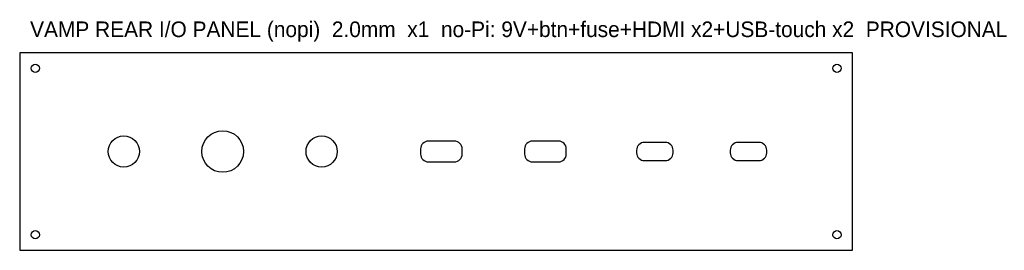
# Model space of a CAD drawing. Header units: millimetres. Extents: x -160 to 218, y -38 to 51.
import ezdxf

# ---------------------------------------------------------------- set-up
doc = ezdxf.new("R2010")
doc.units = ezdxf.units.MM
doc.layers.add('CUT', color=7, linetype='Continuous')
doc.layers.add('NOTE', color=8, linetype='Continuous')

msp = doc.modelspace()

# ---------------------------------------------------------------- linework, layer by layer
at = {"layer": 'CUT'}
msp.add_lwpolyline([(-160, -38), (160, -38), (160, 38), (-160, 38)], close=True, dxfattribs=at)
for points in [[(-3, -4), (7, -4, 0.414214), (10, -1), (10, 1, 0.414214), (7, 4), (-3, 4, 0.414214), (-6, 1), (-6, -1, 0.414214)], [(37, -4), (47, -4, 0.414214), (50, -1), (50, 1, 0.414214), (47, 4), (37, 4, 0.414214), (34, 1), (34, -1, 0.414214)], [(80, -3.5), (88, -3.5, 0.414214), (91, -0.5), (91, 0.5, 0.414214), (88, 3.5), (80, 3.5, 0.414214), (77, 0.5), (77, -0.5, 0.414214)], [(116, -3.5), (124, -3.5, 0.414214), (127, -0.5), (127, 0.5, 0.414214), (124, 3.5), (116, 3.5, 0.414214), (113, 0.5), (113, -0.5, 0.414214)]]:
    msp.add_lwpolyline(points, format="xyb", close=True, dxfattribs=at)
for centre, radius in [((-154, 32), 1.6), ((154, 32), 1.6), ((-82, 0), 8), ((-120, 0), 6), ((-44, 0), 6), ((-154, -32), 1.6), ((154, -32), 1.6)]:
    msp.add_circle(centre, radius, dxfattribs=at)

# ---------------------------------------------------------------- texts
at = {"layer": 'NOTE'}
msp.add_text('VAMP REAR I/O PANEL (nopi)  2.0mm  x1  no-Pi: 9V+btn+fuse+HDMI x2+USB-touch x2  PROVISIONAL', height=6, dxfattribs=at).set_placement((-156, 44))

doc.saveas('drawing.dxf')
